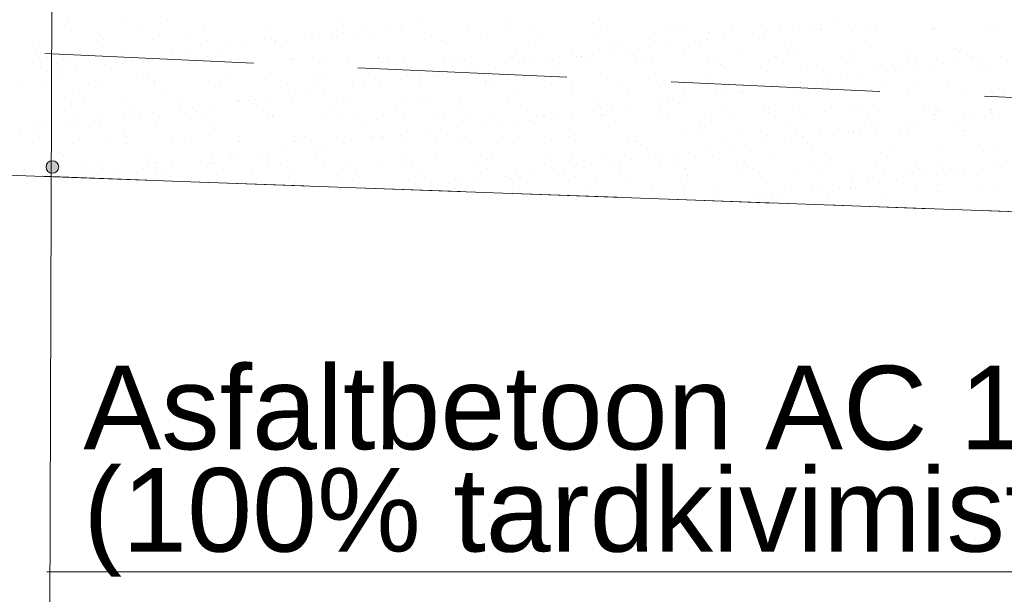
# Model space of a CAD drawing. Header units: metres. Extents: x 561538 to 562530, y 6580867 to 6581188.
# Tile 37 of 78: x 562509.93 to 562512.28, y 6580869.15 to 6580870.53. Entities that reach past the tile are written whole.
import ezdxf

# ---------------------------------------------------------------- set-up
doc = ezdxf.new("R2010")
doc.units = ezdxf.units.M
doc.linetypes.add('DASHED', pattern=[0.75, 0.5, -0.25])
doc.layers.add('KLM_lõige', color=7, linetype='Continuous', lineweight=9)
doc.layers.add('KLM_nähtavus', color=5, linetype='Continuous', lineweight=9)
doc.styles.add('SWISL_Kprojekt', font='swissl.ttf')

msp = doc.modelspace()

# ---------------------------------------------------------------- hatches: boundary and pattern name
at = {"layer": 'KLM_lõige'}
h = msp.add_hatch(color=1, dxfattribs=at)
edge = h.paths.add_edge_path()
edge.add_arc((562510.0054, 6580870.1731), 0.015, 0, 360)

# ---------------------------------------------------------------- linework, layer by layer
at = {"layer": 'KLM_lõige', "linetype": 'Continuous'}
msp.add_line((562509.9922, 6580866.7857, 1.109), (562510.0081, 6580871.8559, 0.0359), dxfattribs=at)
at = {"layer": 'KLM_lõige'}
for p, q in [((562510.0437, 6580870.523), (562510.0437, 6580870.523)), ((562510.1736, 6580870.5224), (562510.1736, 6580870.5224)), ((562510.2809, 6580870.5246), (562510.2809, 6580870.5246)), ((562510.6905, 6580870.5184), (562510.6905, 6580870.5184)), ((562510.8874, 6580870.5225), (562510.8874, 6580870.5225)), ((562511.0907, 6580870.5207), (562511.0907, 6580870.5207)), ((562511.8847, 6580870.5186), (562511.8847, 6580870.5186)), ((562510.0512, 6580870.499), (562510.0512, 6580870.499)), ((562510.2094, 6580870.4993), (562510.2094, 6580870.4993)), ((562510.3676, 6580870.4996), (562510.3676, 6580870.4996)), ((562510.5258, 6580870.4999), (562510.5258, 6580870.4999)), ((562510.684, 6580870.5002), (562510.684, 6580870.5002)), ((562510.7439, 6580870.5), (562510.7439, 6580870.5)), ((562510.8129, 6580870.509), (562510.8129, 6580870.509)), ((562510.8394, 6580870.5125), (562510.8394, 6580870.5125)), ((562510.8422, 6580870.5005), (562510.8422, 6580870.5005)), ((562510.8807, 6580870.518), (562510.8807, 6580870.518)), ((562511.0004, 6580870.5008), (562511.0004, 6580870.5008)), ((562511.1, 6580870.5121), (562511.1, 6580870.5121)), ((562511.1586, 6580870.501), (562511.1586, 6580870.501)), ((562511.2969, 6580870.5162), (562511.2969, 6580870.5162)), ((562511.3168, 6580870.5013), (562511.3168, 6580870.5013)), ((562511.4457, 6580870.4951), (562511.4457, 6580870.4951)), ((562511.475, 6580870.5016), (562511.475, 6580870.5016)), ((562511.5002, 6580870.5145), (562511.5002, 6580870.5145)), ((562511.5096, 6580870.5059), (562511.5096, 6580870.5059)), ((562511.6332, 6580870.5019), (562511.6332, 6580870.5019)), ((562511.7065, 6580870.51), (562511.7065, 6580870.51)), ((562511.7067, 6580870.4952), (562511.7067, 6580870.4952)), ((562511.7129, 6580870.4995), (562511.7129, 6580870.4995)), ((562511.748, 6580870.5006), (562511.748, 6580870.5006)), ((562511.7914, 6580870.5022), (562511.7914, 6580870.5022)), ((562511.817, 6580870.5097), (562511.817, 6580870.5097)), ((562511.8434, 6580870.5132), (562511.8434, 6580870.5132)), ((562511.8458, 6580870.5012), (562511.8458, 6580870.5012)), ((562511.9097, 6580870.5082), (562511.9097, 6580870.5082)), ((562511.9191, 6580870.4997), (562511.9191, 6580870.4997)), ((562511.9496, 6580870.5025), (562511.9496, 6580870.5025)), ((562511.9758, 6580870.5005), (562511.9758, 6580870.5005)), ((562512.1078, 6580870.5028), (562512.1078, 6580870.5028)), ((562512.113, 6580870.5055), (562512.113, 6580870.5055)), ((562512.116, 6580870.5037), (562512.116, 6580870.5037)), ((562512.246, 6580870.5072), (562512.246, 6580870.5072)), ((562512.266, 6580870.5031), (562512.266, 6580870.5031)), ((562510.1123, 6580870.4754), (562510.1123, 6580870.4754)), ((562510.1189, 6580870.4886), (562510.1189, 6580870.4886)), ((562510.1282, 6580870.48), (562510.1282, 6580870.48)), ((562510.2453, 6580870.4771), (562510.2453, 6580870.4771)), ((562510.3251, 6580870.4841), (562510.3251, 6580870.4841)), ((562510.3753, 6580870.4765), (562510.3753, 6580870.4765)), ((562510.5125, 6580870.4814), (562510.5125, 6580870.4814)), ((562510.5284, 6580870.4824), (562510.5284, 6580870.4824)), ((562510.5378, 6580870.4738), (562510.5378, 6580870.4738)), ((562510.5395, 6580870.473), (562510.5395, 6580870.473)), ((562510.5659, 6580870.4765), (562510.5659, 6580870.4765)), ((562510.6072, 6580870.482), (562510.6072, 6580870.482)), ((562510.6454, 6580870.4831), (562510.6454, 6580870.4831)), ((562510.6762, 6580870.491), (562510.6762, 6580870.491)), ((562510.7026, 6580870.4945), (562510.7026, 6580870.4945)), ((562510.7347, 6580870.4779), (562510.7347, 6580870.4779)), ((562510.7754, 6580870.4825), (562510.7754, 6580870.4825)), ((562510.9126, 6580870.4874), (562510.9126, 6580870.4874)), ((562510.9379, 6580870.4761), (562510.9379, 6580870.4761)), ((562511.0456, 6580870.4891), (562511.0456, 6580870.4891)), ((562511.1442, 6580870.4716), (562511.1442, 6580870.4716)), ((562511.1755, 6580870.4885), (562511.1755, 6580870.4885)), ((562511.3127, 6580870.4934), (562511.3127, 6580870.4934)), ((562511.5435, 6580870.4737), (562511.5435, 6580870.4737)), ((562511.5699, 6580870.4772), (562511.5699, 6580870.4772)), ((562511.5757, 6580870.4945), (562511.5757, 6580870.4945)), ((562511.6112, 6580870.4826), (562511.6112, 6580870.4826)), ((562511.6802, 6580870.4917), (562511.6802, 6580870.4917)), ((562509.9751, 6580870.4705), (562509.9751, 6580870.4705)), ((562510.4027, 6580870.455), (562510.4027, 6580870.455)), ((562510.4292, 6580870.4585), (562510.4292, 6580870.4585)), ((562510.4705, 6580870.464), (562510.4705, 6580870.464)), ((562510.9473, 6580870.4676), (562510.9473, 6580870.4676)), ((562511.3475, 6580870.4699), (562511.3475, 6580870.4699)), ((562511.3568, 6580870.4613), (562511.3568, 6580870.4613)), ((562511.4067, 6580870.4557), (562511.4067, 6580870.4557)), ((562511.4332, 6580870.4592), (562511.4332, 6580870.4592)), ((562511.4745, 6580870.4646), (562511.4745, 6580870.4646)), ((562511.5144, 6580870.4475), (562511.5144, 6580870.4475)), ((562511.5538, 6580870.4654), (562511.5538, 6580870.4654)), ((562511.6474, 6580870.4492), (562511.6474, 6580870.4492)), ((562511.757, 6580870.4637), (562511.757, 6580870.4637)), ((562511.7664, 6580870.4551), (562511.7664, 6580870.4551)), ((562511.7773, 6580870.4486), (562511.7773, 6580870.4486)), ((562511.9145, 6580870.4535), (562511.9145, 6580870.4535)), ((562511.9633, 6580870.4592), (562511.9633, 6580870.4592)), ((562512.0475, 6580870.4552), (562512.0475, 6580870.4552)), ((562512.1666, 6580870.4574), (562512.1666, 6580870.4574)), ((562512.1759, 6580870.4488), (562512.1759, 6580870.4488)), ((562512.1775, 6580870.4546), (562512.1775, 6580870.4546)), ((562509.9661, 6580870.444), (562509.9661, 6580870.444)), ((562509.9755, 6580870.4354), (562509.9755, 6580870.4354)), ((562509.9937, 6580870.4346), (562509.9937, 6580870.4346)), ((562510.0469, 6580870.4251), (562510.0469, 6580870.4251)), ((562510.1519, 6580870.4349), (562510.1519, 6580870.4349)), ((562510.1724, 6580870.4395), (562510.1724, 6580870.4395)), ((562510.1768, 6580870.4245), (562510.1768, 6580870.4245)), ((562510.197, 6580870.4279), (562510.197, 6580870.4279)), ((562510.266, 6580870.437), (562510.266, 6580870.437)), ((562510.2924, 6580870.4405), (562510.2924, 6580870.4405)), ((562510.3101, 6580870.4352), (562510.3101, 6580870.4352)), ((562510.314, 6580870.4295), (562510.314, 6580870.4295)), ((562510.3337, 6580870.4459), (562510.3337, 6580870.4459)), ((562510.3757, 6580870.4378), (562510.3757, 6580870.4378)), ((562510.385, 6580870.4292), (562510.385, 6580870.4292)), ((562510.447, 6580870.4312), (562510.447, 6580870.4312)), ((562510.4683, 6580870.4355), (562510.4683, 6580870.4355)), ((562510.5769, 6580870.4305), (562510.5769, 6580870.4305)), ((562510.582, 6580870.4333), (562510.582, 6580870.4333)), ((562510.6265, 6580870.4357), (562510.6265, 6580870.4357)), ((562510.7141, 6580870.4355), (562510.7141, 6580870.4355)), ((562510.7847, 6580870.436), (562510.7847, 6580870.436)), ((562510.7852, 6580870.4315), (562510.7852, 6580870.4315)), ((562510.8471, 6580870.4372), (562510.8471, 6580870.4372)), ((562510.9429, 6580870.4363), (562510.9429, 6580870.4363)), ((562510.9771, 6580870.4366), (562510.9771, 6580870.4366)), ((562510.9915, 6580870.4271), (562510.9915, 6580870.4271)), ((562511.1011, 6580870.4366), (562511.1011, 6580870.4366)), ((562511.1143, 6580870.4415), (562511.1143, 6580870.4415)), ((562511.1948, 6580870.4253), (562511.1948, 6580870.4253)), ((562511.201, 6580870.4286), (562511.201, 6580870.4286)), ((562511.2472, 6580870.4432), (562511.2472, 6580870.4432)), ((562511.2593, 6580870.4369), (562511.2593, 6580870.4369)), ((562511.27, 6580870.4377), (562511.27, 6580870.4377)), ((562511.2964, 6580870.4412), (562511.2964, 6580870.4412)), ((562511.3377, 6580870.4466), (562511.3377, 6580870.4466)), ((562511.3772, 6580870.4426), (562511.3772, 6580870.4426)), ((562511.4175, 6580870.4372), (562511.4175, 6580870.4372)), ((562511.5757, 6580870.4375), (562511.5757, 6580870.4375)), ((562511.7339, 6580870.4378), (562511.7339, 6580870.4378)), ((562511.7553, 6580870.4241), (562511.7553, 6580870.4241)), ((562511.8921, 6580870.438), (562511.8921, 6580870.438)), ((562511.9135, 6580870.4244), (562511.9135, 6580870.4244)), ((562512.0503, 6580870.4383), (562512.0503, 6580870.4383)), ((562512.0717, 6580870.4247), (562512.0717, 6580870.4247)), ((562512.205, 6580870.4293), (562512.205, 6580870.4293)), ((562512.2085, 6580870.4386), (562512.2085, 6580870.4386)), ((562512.2299, 6580870.425), (562512.2299, 6580870.425)), ((562512.274, 6580870.4383), (562512.274, 6580870.4383)), ((562509.9925, 6580870.401), (562509.9925, 6580870.401)), ((562510.0151, 6580870.4209), (562510.0151, 6580870.4209)), ((562510.0189, 6580870.4045), (562510.0189, 6580870.4045)), ((562510.0602, 6580870.4099), (562510.0602, 6580870.4099)), ((562510.1292, 6580870.419), (562510.1292, 6580870.419)), ((562510.1557, 6580870.4225), (562510.1557, 6580870.4225)), ((562510.1733, 6580870.4212), (562510.1733, 6580870.4212)), ((562510.3315, 6580870.4215), (562510.3315, 6580870.4215)), ((562510.4897, 6580870.4218), (562510.4897, 6580870.4218)), ((562510.6479, 6580870.4221), (562510.6479, 6580870.4221)), ((562510.7946, 6580870.423), (562510.7946, 6580870.423)), ((562510.8061, 6580870.4224), (562510.8061, 6580870.4224)), ((562510.9643, 6580870.4227), (562510.9643, 6580870.4227)), ((562510.9965, 6580870.4017), (562510.9965, 6580870.4017)), ((562511.023, 6580870.4052), (562511.023, 6580870.4052)), ((562511.0643, 6580870.4106), (562511.0643, 6580870.4106)), ((562511.1225, 6580870.423), (562511.1225, 6580870.423)), ((562511.1333, 6580870.4197), (562511.1333, 6580870.4197)), ((562511.1597, 6580870.4232), (562511.1597, 6580870.4232)), ((562511.2041, 6580870.4167), (562511.2041, 6580870.4167)), ((562511.2807, 6580870.4232), (562511.2807, 6580870.4232)), ((562511.401, 6580870.4208), (562511.401, 6580870.4208)), ((562511.4389, 6580870.4235), (562511.4389, 6580870.4235)), ((562511.5971, 6580870.4238), (562511.5971, 6580870.4238)), ((562511.6043, 6580870.4191), (562511.6043, 6580870.4191)), ((562511.6137, 6580870.4105), (562511.6137, 6580870.4105)), ((562511.7161, 6580870.4016), (562511.7161, 6580870.4016)), ((562511.8106, 6580870.4146), (562511.8106, 6580870.4146)), ((562511.849, 6580870.4033), (562511.849, 6580870.4033)), ((562511.979, 6580870.4026), (562511.979, 6580870.4026)), ((562512.0006, 6580870.4023), (562512.0006, 6580870.4023)), ((562512.0139, 6580870.4128), (562512.0139, 6580870.4128)), ((562512.0232, 6580870.4043), (562512.0232, 6580870.4043)), ((562512.027, 6580870.4058), (562512.027, 6580870.4058)), ((562512.0683, 6580870.4113), (562512.0683, 6580870.4113)), ((562512.1162, 6580870.4076), (562512.1162, 6580870.4076)), ((562512.1373, 6580870.4203), (562512.1373, 6580870.4203)), ((562512.1637, 6580870.4238), (562512.1637, 6580870.4238)), ((562512.2201, 6580870.4083), (562512.2201, 6580870.4083)), ((562512.2492, 6580870.4093), (562512.2492, 6580870.4093)), ((562510.0197, 6580870.3949), (562510.0197, 6580870.3949)), ((562510.1155, 6580870.3775), (562510.1155, 6580870.3775)), ((562510.223, 6580870.3932), (562510.223, 6580870.3932)), ((562510.2323, 6580870.3846), (562510.2323, 6580870.3846)), ((562510.2485, 6580870.3792), (562510.2485, 6580870.3792)), ((562510.3785, 6580870.3786), (562510.3785, 6580870.3786)), ((562510.4292, 6580870.3887), (562510.4292, 6580870.3887)), ((562510.5157, 6580870.3835), (562510.5157, 6580870.3835)), ((562510.6325, 6580870.387), (562510.6325, 6580870.387)), ((562510.6419, 6580870.3784), (562510.6419, 6580870.3784)), ((562510.6486, 6580870.3852), (562510.6486, 6580870.3852)), ((562510.7786, 6580870.3846), (562510.7786, 6580870.3846)), ((562510.8388, 6580870.3825), (562510.8388, 6580870.3825)), ((562510.8598, 6580870.3837), (562510.8598, 6580870.3837)), ((562510.8862, 6580870.3872), (562510.8862, 6580870.3872)), ((562510.9158, 6580870.3895), (562510.9158, 6580870.3895)), ((562510.9275, 6580870.3926), (562510.9275, 6580870.3926)), ((562511.0421, 6580870.3807), (562511.0421, 6580870.3807)), ((562511.0488, 6580870.3912), (562511.0488, 6580870.3912)), ((562511.1787, 6580870.3906), (562511.1787, 6580870.3906)), ((562511.3159, 6580870.3956), (562511.3159, 6580870.3956)), ((562511.4489, 6580870.3973), (562511.4489, 6580870.3973)), ((562511.5789, 6580870.3966), (562511.5789, 6580870.3966)), ((562511.8638, 6580870.3843), (562511.8638, 6580870.3843)), ((562511.8903, 6580870.3878), (562511.8903, 6580870.3878)), ((562511.9316, 6580870.3932), (562511.9316, 6580870.3932)), ((562509.934, 6580870.3715), (562509.934, 6580870.3715)), ((562509.9783, 6580870.3726), (562509.9783, 6580870.3726)), ((562510.0922, 6580870.3718), (562510.0922, 6580870.3718)), ((562510.2504, 6580870.3721), (562510.2504, 6580870.3721)), ((562510.4086, 6580870.3724), (562510.4086, 6580870.3724)), ((562510.5668, 6580870.3727), (562510.5668, 6580870.3727)), ((562510.654, 6580870.3566), (562510.654, 6580870.3566)), ((562510.723, 6580870.3657), (562510.723, 6580870.3657)), ((562510.725, 6580870.373), (562510.725, 6580870.373)), ((562510.7495, 6580870.3692), (562510.7495, 6580870.3692)), ((562510.7908, 6580870.3746), (562510.7908, 6580870.3746)), ((562510.8832, 6580870.3733), (562510.8832, 6580870.3733)), ((562511.0414, 6580870.3735), (562511.0414, 6580870.3735)), ((562511.0514, 6580870.3721), (562511.0514, 6580870.3721)), ((562511.1996, 6580870.3738), (562511.1996, 6580870.3738)), ((562511.2483, 6580870.3762), (562511.2483, 6580870.3762)), ((562511.3578, 6580870.3741), (562511.3578, 6580870.3741)), ((562511.4516, 6580870.3745), (562511.4516, 6580870.3745)), ((562511.461, 6580870.3659), (562511.461, 6580870.3659)), ((562511.516, 6580870.3744), (562511.516, 6580870.3744)), ((562511.6579, 6580870.37), (562511.6579, 6580870.37)), ((562511.6581, 6580870.3572), (562511.6581, 6580870.3572)), ((562511.6742, 6580870.3747), (562511.6742, 6580870.3747)), ((562511.7271, 6580870.3663), (562511.7271, 6580870.3663)), ((562511.7535, 6580870.3698), (562511.7535, 6580870.3698)), ((562511.7948, 6580870.3752), (562511.7948, 6580870.3752)), ((562511.8324, 6580870.375), (562511.8324, 6580870.375)), ((562511.8611, 6580870.3682), (562511.8611, 6580870.3682)), ((562511.8705, 6580870.3597), (562511.8705, 6580870.3597)), ((562511.9177, 6580870.3556), (562511.9177, 6580870.3556)), ((562511.9906, 6580870.3753), (562511.9906, 6580870.3753)), ((562512.0507, 6580870.3573), (562512.0507, 6580870.3573)), ((562512.0674, 6580870.3638), (562512.0674, 6580870.3638)), ((562512.1488, 6580870.3756), (562512.1488, 6580870.3756)), ((562512.1807, 6580870.3567), (562512.1807, 6580870.3567)), ((562512.2707, 6580870.362), (562512.2707, 6580870.362)), ((562512.2801, 6580870.3534), (562512.2801, 6580870.3534)), ((562510.0703, 6580870.3486), (562510.0703, 6580870.3486)), ((562510.0796, 6580870.34), (562510.0796, 6580870.34)), ((562510.2765, 6580870.3441), (562510.2765, 6580870.3441)), ((562510.3172, 6580870.3316), (562510.3172, 6580870.3316)), ((562510.4502, 6580870.3333), (562510.4502, 6580870.3333)), ((562510.476, 6580870.3332), (562510.476, 6580870.3332)), ((562510.4798, 6580870.3424), (562510.4798, 6580870.3424)), ((562510.4892, 6580870.3338), (562510.4892, 6580870.3338)), ((562510.5173, 6580870.3386), (562510.5173, 6580870.3386)), ((562510.5801, 6580870.3327), (562510.5801, 6580870.3327)), ((562510.5863, 6580870.3477), (562510.5863, 6580870.3477)), ((562510.6127, 6580870.3512), (562510.6127, 6580870.3512)), ((562510.6861, 6580870.3379), (562510.6861, 6580870.3379)), ((562510.7173, 6580870.3376), (562510.7173, 6580870.3376)), ((562510.8503, 6580870.3393), (562510.8503, 6580870.3393)), ((562510.8893, 6580870.3361), (562510.8893, 6580870.3361)), ((562510.9803, 6580870.3387), (562510.9803, 6580870.3387)), ((562511.0956, 6580870.3316), (562511.0956, 6580870.3316)), ((562511.1175, 6580870.3436), (562511.1175, 6580870.3436)), ((562511.2504, 6580870.3453), (562511.2504, 6580870.3453)), ((562511.2989, 6580870.3299), (562511.2989, 6580870.3299)), ((562511.3804, 6580870.3447), (562511.3804, 6580870.3447)), ((562511.4536, 6580870.3303), (562511.4536, 6580870.3303)), ((562511.48, 6580870.3338), (562511.48, 6580870.3338)), ((562511.5176, 6580870.3496), (562511.5176, 6580870.3496)), ((562511.5213, 6580870.3392), (562511.5213, 6580870.3392)), ((562511.5903, 6580870.3483), (562511.5903, 6580870.3483)), ((562511.6168, 6580870.3518), (562511.6168, 6580870.3518)), ((562511.6506, 6580870.3513), (562511.6506, 6580870.3513)), ((562511.7805, 6580870.3507), (562511.7805, 6580870.3507)), ((562510.0347, 6580870.3074), (562510.0347, 6580870.3074)), ((562510.0501, 6580870.3273), (562510.0501, 6580870.3273)), ((562510.18, 6580870.3266), (562510.18, 6580870.3266)), ((562510.1929, 6580870.3077), (562510.1929, 6580870.3077)), ((562510.3128, 6580870.3117), (562510.3128, 6580870.3117)), ((562510.3393, 6580870.3151), (562510.3393, 6580870.3151)), ((562510.3511, 6580870.308), (562510.3511, 6580870.308)), ((562510.3806, 6580870.3206), (562510.3806, 6580870.3206)), ((562510.4496, 6580870.3297), (562510.4496, 6580870.3297)), ((562510.5093, 6580870.3083), (562510.5093, 6580870.3083)), ((562510.6675, 6580870.3085), (562510.6675, 6580870.3085)), ((562510.8257, 6580870.3088), (562510.8257, 6580870.3088)), ((562510.8987, 6580870.3276), (562510.8987, 6580870.3276)), ((562510.9839, 6580870.3091), (562510.9839, 6580870.3091)), ((562511.1421, 6580870.3094), (562511.1421, 6580870.3094)), ((562511.3003, 6580870.3097), (562511.3003, 6580870.3097)), ((562511.3083, 6580870.3213), (562511.3083, 6580870.3213)), ((562511.3168, 6580870.3123), (562511.3168, 6580870.3123)), ((562511.3433, 6580870.3158), (562511.3433, 6580870.3158)), ((562511.3846, 6580870.3212), (562511.3846, 6580870.3212)), ((562511.4585, 6580870.31), (562511.4585, 6580870.31)), ((562511.5052, 6580870.3254), (562511.5052, 6580870.3254)), ((562511.6167, 6580870.3103), (562511.6167, 6580870.3103)), ((562511.7084, 6580870.3237), (562511.7084, 6580870.3237)), ((562511.7178, 6580870.3151), (562511.7178, 6580870.3151)), ((562511.7749, 6580870.3106), (562511.7749, 6580870.3106)), ((562511.9147, 6580870.3192), (562511.9147, 6580870.3192)), ((562511.9331, 6580870.3108), (562511.9331, 6580870.3108)), ((562512.0913, 6580870.3111), (562512.0913, 6580870.3111)), ((562512.118, 6580870.3174), (562512.118, 6580870.3174)), ((562512.1194, 6580870.3097), (562512.1194, 6580870.3097)), ((562512.1273, 6580870.3088), (562512.1273, 6580870.3088)), ((562512.2495, 6580870.3114), (562512.2495, 6580870.3114)), ((562512.2524, 6580870.3114), (562512.2524, 6580870.3114)), ((562510.0561, 6580870.2937), (562510.0561, 6580870.2937)), ((562510.1071, 6580870.2846), (562510.1071, 6580870.2846)), ((562510.1238, 6580870.2995), (562510.1238, 6580870.2995)), ((562510.1761, 6580870.2937), (562510.1761, 6580870.2937)), ((562510.2025, 6580870.2971), (562510.2025, 6580870.2971)), ((562510.2143, 6580870.294), (562510.2143, 6580870.294)), ((562510.2438, 6580870.3026), (562510.2438, 6580870.3026)), ((562510.3271, 6580870.2978), (562510.3271, 6580870.2978)), ((562510.3365, 6580870.2892), (562510.3365, 6580870.2892)), ((562510.3725, 6580870.2943), (562510.3725, 6580870.2943)), ((562510.5189, 6580870.2856), (562510.5189, 6580870.2856)), ((562510.5307, 6580870.2946), (562510.5307, 6580870.2946)), ((562510.5334, 6580870.2933), (562510.5334, 6580870.2933)), ((562510.6518, 6580870.2873), (562510.6518, 6580870.2873)), ((562510.6889, 6580870.2949), (562510.6889, 6580870.2949)), ((562510.7366, 6580870.2915), (562510.7366, 6580870.2915)), ((562510.746, 6580870.283), (562510.746, 6580870.283)), ((562510.7818, 6580870.2867), (562510.7818, 6580870.2867)), ((562510.8471, 6580870.2952), (562510.8471, 6580870.2952)), ((562510.919, 6580870.2917), (562510.919, 6580870.2917)), ((562510.9429, 6580870.2871), (562510.9429, 6580870.2871)), ((562511.0053, 6580870.2955), (562511.0053, 6580870.2955)), ((562511.052, 6580870.2934), (562511.052, 6580870.2934)), ((562511.1111, 6580870.2852), (562511.1111, 6580870.2852)), ((562511.1462, 6580870.2853), (562511.1462, 6580870.2853)), ((562511.1635, 6580870.2958), (562511.1635, 6580870.2958)), ((562511.1801, 6580870.2943), (562511.1801, 6580870.2943)), ((562511.1819, 6580870.2927), (562511.1819, 6580870.2927)), ((562511.2065, 6580870.2978), (562511.2065, 6580870.2978)), ((562511.2478, 6580870.3032), (562511.2478, 6580870.3032)), ((562511.3191, 6580870.2977), (562511.3191, 6580870.2977)), ((562511.3217, 6580870.296), (562511.3217, 6580870.296)), ((562511.4521, 6580870.2994), (562511.4521, 6580870.2994)), ((562511.4799, 6580870.2963), (562511.4799, 6580870.2963)), ((562511.5821, 6580870.2988), (562511.5821, 6580870.2988)), ((562511.6381, 6580870.2966), (562511.6381, 6580870.2966)), ((562511.7193, 6580870.3037), (562511.7193, 6580870.3037)), ((562511.7963, 6580870.2969), (562511.7963, 6580870.2969)), ((562511.8522, 6580870.3054), (562511.8522, 6580870.3054)), ((562511.9545, 6580870.2972), (562511.9545, 6580870.2972)), ((562511.9822, 6580870.3048), (562511.9822, 6580870.3048)), ((562512.1127, 6580870.2975), (562512.1127, 6580870.2975)), ((562512.1151, 6580870.2859), (562512.1151, 6580870.2859)), ((562512.1841, 6580870.295), (562512.1841, 6580870.295)), ((562512.2106, 6580870.2985), (562512.2106, 6580870.2985)), ((562512.2519, 6580870.3039), (562512.2519, 6580870.3039)), ((562512.2709, 6580870.2978), (562512.2709, 6580870.2978)), ((562509.929, 6580870.2611), (562509.929, 6580870.2611)), ((562509.9703, 6580870.2666), (562509.9703, 6580870.2666)), ((562509.9815, 6580870.2747), (562509.9815, 6580870.2747)), ((562510.0393, 6580870.2757), (562510.0393, 6580870.2757)), ((562510.0658, 6580870.2791), (562510.0658, 6580870.2791)), ((562510.1187, 6580870.2796), (562510.1187, 6580870.2796)), ((562510.2517, 6580870.2813), (562510.2517, 6580870.2813)), ((562510.3817, 6580870.2807), (562510.3817, 6580870.2807)), ((562510.9331, 6580870.2618), (562510.9331, 6580870.2618)), ((562510.9744, 6580870.2672), (562510.9744, 6580870.2672)), ((562511.0434, 6580870.2763), (562511.0434, 6580870.2763)), ((562511.0698, 6580870.2798), (562511.0698, 6580870.2798)), ((562511.1555, 6580870.2767), (562511.1555, 6580870.2767)), ((562511.3525, 6580870.2808), (562511.3525, 6580870.2808)), ((562511.5557, 6580870.2791), (562511.5557, 6580870.2791)), ((562511.5651, 6580870.2705), (562511.5651, 6580870.2705)), ((562511.762, 6580870.2746), (562511.762, 6580870.2746)), ((562511.9371, 6580870.2624), (562511.9371, 6580870.2624)), ((562511.9653, 6580870.2728), (562511.9653, 6580870.2728)), ((562511.9746, 6580870.2643), (562511.9746, 6580870.2643)), ((562511.9784, 6580870.2679), (562511.9784, 6580870.2679)), ((562512.0474, 6580870.277), (562512.0474, 6580870.277)), ((562512.0539, 6580870.2595), (562512.0539, 6580870.2595)), ((562512.0738, 6580870.2805), (562512.0738, 6580870.2805)), ((562512.1715, 6580870.2683), (562512.1715, 6580870.2683)), ((562509.9711, 6580870.2549), (562509.9711, 6580870.2549)), ((562509.975, 6580870.2443), (562509.975, 6580870.2443)), ((562510.1332, 6580870.2446), (562510.1332, 6580870.2446)), ((562510.1744, 6580870.2532), (562510.1744, 6580870.2532)), ((562510.1837, 6580870.2446), (562510.1837, 6580870.2446)), ((562510.2914, 6580870.2449), (562510.2914, 6580870.2449)), ((562510.3807, 6580870.2487), (562510.3807, 6580870.2487)), ((562510.4496, 6580870.2452), (562510.4496, 6580870.2452)), ((562510.5839, 6580870.247), (562510.5839, 6580870.247)), ((562510.5933, 6580870.2384), (562510.5933, 6580870.2384)), ((562510.6078, 6580870.2455), (562510.6078, 6580870.2455)), ((562510.7205, 6580870.2397), (562510.7205, 6580870.2397)), ((562510.766, 6580870.2458), (562510.766, 6580870.2458)), ((562510.7699, 6580870.2403), (562510.7699, 6580870.2403)), ((562510.7902, 6580870.2425), (562510.7902, 6580870.2425)), ((562510.7963, 6580870.2438), (562510.7963, 6580870.2438)), ((562510.8376, 6580870.2492), (562510.8376, 6580870.2492)), ((562510.8535, 6580870.2414), (562510.8535, 6580870.2414)), ((562510.9066, 6580870.2583), (562510.9066, 6580870.2583)), ((562510.9242, 6580870.246), (562510.9242, 6580870.246)), ((562510.9835, 6580870.2408), (562510.9835, 6580870.2408)), ((562510.9935, 6580870.2407), (562510.9935, 6580870.2407)), ((562511.0824, 6580870.2463), (562511.0824, 6580870.2463)), ((562511.1207, 6580870.2457), (562511.1207, 6580870.2457)), ((562511.1997, 6580870.2362), (562511.1997, 6580870.2362)), ((562511.2406, 6580870.2466), (562511.2406, 6580870.2466)), ((562511.2536, 6580870.2474), (562511.2536, 6580870.2474)), ((562511.3836, 6580870.2468), (562511.3836, 6580870.2468)), ((562511.3988, 6580870.2469), (562511.3988, 6580870.2469)), ((562511.5208, 6580870.2517), (562511.5208, 6580870.2517)), ((562511.557, 6580870.2472), (562511.557, 6580870.2472)), ((562511.6538, 6580870.2534), (562511.6538, 6580870.2534)), ((562511.7152, 6580870.2475), (562511.7152, 6580870.2475)), ((562511.7739, 6580870.241), (562511.7739, 6580870.241)), ((562511.7837, 6580870.2528), (562511.7837, 6580870.2528)), ((562511.8004, 6580870.2444), (562511.8004, 6580870.2444)), ((562511.8417, 6580870.2499), (562511.8417, 6580870.2499)), ((562511.8734, 6580870.2478), (562511.8734, 6580870.2478)), ((562511.9107, 6580870.259), (562511.9107, 6580870.259)), ((562511.9209, 6580870.2578), (562511.9209, 6580870.2578)), ((562512.0316, 6580870.2481), (562512.0316, 6580870.2481)), ((562512.1839, 6580870.2588), (562512.1839, 6580870.2588)), ((562512.1898, 6580870.2483), (562512.1898, 6580870.2483)), ((562510.0533, 6580870.2294), (562510.0533, 6580870.2294)), ((562510.1832, 6580870.2288), (562510.1832, 6580870.2288)), ((562510.3204, 6580870.2337), (562510.3204, 6580870.2337)), ((562510.4534, 6580870.2354), (562510.4534, 6580870.2354)), ((562510.5641, 6580870.2132), (562510.5641, 6580870.2132)), ((562510.5833, 6580870.2348), (562510.5833, 6580870.2348)), ((562510.6331, 6580870.2223), (562510.6331, 6580870.2223)), ((562510.6596, 6580870.2258), (562510.6596, 6580870.2258)), ((562510.7009, 6580870.2312), (562510.7009, 6580870.2312)), ((562511.0028, 6580870.2321), (562511.0028, 6580870.2321)), ((562511.403, 6580870.2345), (562511.403, 6580870.2345)), ((562511.4124, 6580870.2259), (562511.4124, 6580870.2259)), ((562511.5682, 6580870.2139), (562511.5682, 6580870.2139)), ((562511.6093, 6580870.23), (562511.6093, 6580870.23)), ((562511.6372, 6580870.223), (562511.6372, 6580870.223)), ((562511.6636, 6580870.2264), (562511.6636, 6580870.2264)), ((562511.7049, 6580870.2319), (562511.7049, 6580870.2319)), ((562511.8126, 6580870.2283), (562511.8126, 6580870.2283)), ((562511.8219, 6580870.2197), (562511.8219, 6580870.2197)), ((562512.0188, 6580870.2238), (562512.0188, 6580870.2238)), ((562512.2221, 6580870.222), (562512.2221, 6580870.222)), ((562512.2315, 6580870.2134), (562512.2315, 6580870.2134)), ((562512.2556, 6580870.2135), (562512.2556, 6580870.2135)), ((562510.0217, 6580870.2086), (562510.0217, 6580870.2086)), ((562510.031, 6580870.2), (562510.031, 6580870.2)), ((562510.2279, 6580870.2041), (562510.2279, 6580870.2041)), ((562510.3861, 6580870.1898), (562510.3861, 6580870.1898)), ((562510.4274, 6580870.1952), (562510.4274, 6580870.1952)), ((562510.4312, 6580870.2024), (562510.4312, 6580870.2024)), ((562510.4406, 6580870.1938), (562510.4406, 6580870.1938)), ((562510.4964, 6580870.2043), (562510.4964, 6580870.2043)), ((562510.5228, 6580870.2078), (562510.5228, 6580870.2078)), ((562510.6375, 6580870.1979), (562510.6375, 6580870.1979)), ((562510.655, 6580870.1895), (562510.655, 6580870.1895)), ((562510.785, 6580870.1888), (562510.785, 6580870.1888)), ((562510.8408, 6580870.1961), (562510.8408, 6580870.1961)), ((562510.9222, 6580870.1938), (562510.9222, 6580870.1938)), ((562511.047, 6580870.1916), (562511.047, 6580870.1916)), ((562511.0552, 6580870.1955), (562511.0552, 6580870.1955)), ((562511.1851, 6580870.1949), (562511.1851, 6580870.1949)), ((562511.2503, 6580870.1899), (562511.2503, 6580870.1899)), ((562511.3223, 6580870.1998), (562511.3223, 6580870.1998)), ((562511.3901, 6580870.1904), (562511.3901, 6580870.1904)), ((562511.4314, 6580870.1959), (562511.4314, 6580870.1959)), ((562511.4553, 6580870.2015), (562511.4553, 6580870.2015)), ((562511.5004, 6580870.205), (562511.5004, 6580870.205)), ((562511.5269, 6580870.2084), (562511.5269, 6580870.2084)), ((562511.5853, 6580870.2009), (562511.5853, 6580870.2009)), ((562511.7225, 6580870.2058), (562511.7225, 6580870.2058)), ((562511.8554, 6580870.2075), (562511.8554, 6580870.2075)), ((562511.9854, 6580870.2069), (562511.9854, 6580870.2069)), ((562512.1226, 6580870.2118), (562512.1226, 6580870.2118)), ((562509.2329, 6580870.1781), (562517.6135, 6580869.8719)), ((562509.939, 6580870.1662), (562509.939, 6580870.1662)), ((562509.9847, 6580870.1768), (562509.9847, 6580870.1768)), ((562510.0757, 6580870.1802), (562510.0757, 6580870.1802)), ((562510.0972, 6580870.1665), (562510.0972, 6580870.1665)), ((562510.1219, 6580870.1817), (562510.1219, 6580870.1817)), ((562510.2229, 6580870.1683), (562510.2229, 6580870.1683)), ((562510.2339, 6580870.1805), (562510.2339, 6580870.1805)), ((562510.2494, 6580870.1718), (562510.2494, 6580870.1718)), ((562510.2549, 6580870.1834), (562510.2549, 6580870.1834)), ((562510.2553, 6580870.1668), (562510.2553, 6580870.1668)), ((562510.2907, 6580870.1772), (562510.2907, 6580870.1772)), ((562510.3597, 6580870.1863), (562510.3597, 6580870.1863)), ((562510.3849, 6580870.1828), (562510.3849, 6580870.1828)), ((562510.3921, 6580870.1808), (562510.3921, 6580870.1808)), ((562510.4135, 6580870.1671), (562510.4135, 6580870.1671)), ((562510.5221, 6580870.1878), (562510.5221, 6580870.1878)), ((562510.5503, 6580870.181), (562510.5503, 6580870.181)), ((562510.5717, 6580870.1674), (562510.5717, 6580870.1674)), ((562510.7085, 6580870.1813), (562510.7085, 6580870.1813)), ((562510.7299, 6580870.1677), (562510.7299, 6580870.1677)), ((562510.8501, 6580870.1876), (562510.8501, 6580870.1876)), ((562510.8667, 6580870.1816), (562510.8667, 6580870.1816)), ((562510.8881, 6580870.168), (562510.8881, 6580870.168)), ((562511.0249, 6580870.1819), (562511.0249, 6580870.1819)), ((562511.0463, 6580870.1683), (562511.0463, 6580870.1683)), ((562511.1831, 6580870.1822), (562511.1831, 6580870.1822)), ((562511.2045, 6580870.1685), (562511.2045, 6580870.1685)), ((562511.2269, 6580870.169), (562511.2269, 6580870.169)), ((562511.2534, 6580870.1724), (562511.2534, 6580870.1724)), ((562511.2597, 6580870.1813), (562511.2597, 6580870.1813)), ((562511.2947, 6580870.1779), (562511.2947, 6580870.1779)), ((562511.3413, 6580870.1825), (562511.3413, 6580870.1825)), ((562511.3627, 6580870.1688), (562511.3627, 6580870.1688)), ((562511.3637, 6580870.187), (562511.3637, 6580870.187)), ((562511.4566, 6580870.1854), (562511.4566, 6580870.1854)), ((562511.4995, 6580870.1828), (562511.4995, 6580870.1828)), ((562511.5209, 6580870.1691), (562511.5209, 6580870.1691)), ((562511.6577, 6580870.1831), (562511.6577, 6580870.1831)), ((562511.6598, 6580870.1837), (562511.6598, 6580870.1837)), ((562511.6692, 6580870.1751), (562511.6692, 6580870.1751)), ((562511.6791, 6580870.1694), (562511.6791, 6580870.1694)), ((562511.8159, 6580870.1833), (562511.8159, 6580870.1833)), ((562511.8373, 6580870.1697), (562511.8373, 6580870.1697)), ((562511.8661, 6580870.1792), (562511.8661, 6580870.1792)), ((562511.9741, 6580870.1836), (562511.9741, 6580870.1836)), ((562511.9955, 6580870.17), (562511.9955, 6580870.17)), ((562512.0694, 6580870.1774), (562512.0694, 6580870.1774)), ((562512.0788, 6580870.1688), (562512.0788, 6580870.1688)), ((562512.1323, 6580870.1839), (562512.1323, 6580870.1839)), ((562512.1537, 6580870.1703), (562512.1537, 6580870.1703)), ((562512.231, 6580870.1696), (562512.231, 6580870.1696)), ((562512.2574, 6580870.1731), (562512.2574, 6580870.1731)), ((562512.2757, 6580870.1729), (562512.2757, 6580870.1729)), ((562510.0752, 6580870.1595), (562510.0752, 6580870.1595)), ((562510.0862, 6580870.1503), (562510.0862, 6580870.1503)), ((562510.1126, 6580870.1538), (562510.1126, 6580870.1538)), ((562510.1539, 6580870.1592), (562510.1539, 6580870.1592)), ((562510.2785, 6580870.1578), (562510.2785, 6580870.1578)), ((562510.2879, 6580870.1492), (562510.2879, 6580870.1492)), ((562510.4848, 6580870.1533), (562510.4848, 6580870.1533)), ((562510.688, 6580870.1516), (562510.688, 6580870.1516)), ((562510.6974, 6580870.143), (562510.6974, 6580870.143)), ((562510.7237, 6580870.1418), (562510.7237, 6580870.1418)), ((562510.8567, 6580870.1435), (562510.8567, 6580870.1435)), ((562510.8943, 6580870.1471), (562510.8943, 6580870.1471)), ((562510.9867, 6580870.1429), (562510.9867, 6580870.1429)), ((562511.0212, 6580870.1419), (562511.0212, 6580870.1419)), ((562511.0902, 6580870.151), (562511.0902, 6580870.151)), ((562511.0976, 6580870.1453), (562511.0976, 6580870.1453)), ((562511.1166, 6580870.1544), (562511.1166, 6580870.1544)), ((562511.1239, 6580870.1478), (562511.1239, 6580870.1478)), ((562511.1579, 6580870.1599), (562511.1579, 6580870.1599)), ((562511.2568, 6580870.1495), (562511.2568, 6580870.1495)), ((562511.3868, 6580870.1489), (562511.3868, 6580870.1489)), ((562511.524, 6580870.1539), (562511.524, 6580870.1539)), ((562511.657, 6580870.1556), (562511.657, 6580870.1556)), ((562511.7869, 6580870.1549), (562511.7869, 6580870.1549)), ((562511.9241, 6580870.1599), (562511.9241, 6580870.1599)), ((562512.0252, 6580870.1425), (562512.0252, 6580870.1425)), ((562512.0571, 6580870.1616), (562512.0571, 6580870.1616)), ((562512.0942, 6580870.1516), (562512.0942, 6580870.1516)), ((562512.1207, 6580870.1551), (562512.1207, 6580870.1551)), ((562512.162, 6580870.1605), (562512.162, 6580870.1605)), ((562512.1871, 6580870.161), (562512.1871, 6580870.161)), ((562510.4566, 6580870.1375), (562510.4566, 6580870.1375)), ((562510.5865, 6580870.1369), (562510.5865, 6580870.1369)), ((562510.8845, 6580870.1239), (562510.8845, 6580870.1239)), ((562510.9535, 6580870.133), (562510.9535, 6580870.133)), ((562510.9653, 6580870.1188), (562510.9653, 6580870.1188)), ((562510.9799, 6580870.1364), (562510.9799, 6580870.1364)), ((562511.107, 6580870.1367), (562511.107, 6580870.1367)), ((562511.1235, 6580870.1191), (562511.1235, 6580870.1191)), ((562511.2817, 6580870.1194), (562511.2817, 6580870.1194)), ((562511.3039, 6580870.1408), (562511.3039, 6580870.1408)), ((562511.4399, 6580870.1197), (562511.4399, 6580870.1197)), ((562511.5071, 6580870.1391), (562511.5071, 6580870.1391)), ((562511.5165, 6580870.1305), (562511.5165, 6580870.1305)), ((562511.5981, 6580870.12), (562511.5981, 6580870.12)), ((562511.7134, 6580870.1346), (562511.7134, 6580870.1346)), ((562511.7563, 6580870.1203), (562511.7563, 6580870.1203)), ((562511.8472, 6580870.1191), (562511.8472, 6580870.1191)), ((562511.8885, 6580870.1245), (562511.8885, 6580870.1245)), ((562511.9145, 6580870.1206), (562511.9145, 6580870.1206)), ((562511.9167, 6580870.1328), (562511.9167, 6580870.1328)), ((562511.926, 6580870.1243), (562511.926, 6580870.1243)), ((562511.9575, 6580870.1336), (562511.9575, 6580870.1336)), ((562511.9839, 6580870.1371), (562511.9839, 6580870.1371)), ((562512.0727, 6580870.1209), (562512.0727, 6580870.1209)), ((562512.123, 6580870.1283), (562512.123, 6580870.1283)), ((562512.2309, 6580870.1211), (562512.2309, 6580870.1211)), ((562511.3255, 6580870.1019), (562511.3255, 6580870.1019)), ((562511.4585, 6580870.1036), (562511.4585, 6580870.1036)), ((562511.5885, 6580870.103), (562511.5885, 6580870.103)), ((562511.684, 6580870.0976), (562511.684, 6580870.0976)), ((562511.7104, 6580870.1011), (562511.7104, 6580870.1011)), ((562511.7257, 6580870.1079), (562511.7257, 6580870.1079)), ((562511.7517, 6580870.1065), (562511.7517, 6580870.1065)), ((562511.8207, 6580870.1156), (562511.8207, 6580870.1156)), ((562511.8586, 6580870.1096), (562511.8586, 6580870.1096)), ((562511.9886, 6580870.109), (562511.9886, 6580870.109)), ((562512.1258, 6580870.1139), (562512.1258, 6580870.1139)), ((562512.2588, 6580870.1156), (562512.2588, 6580870.1156)), ((562511.764, 6580870.0883), (562511.764, 6580870.0883)), ((562511.9702, 6580870.0838), (562511.9702, 6580870.0838)), ((562512.1735, 6580870.082), (562512.1735, 6580870.082)), ((562512.1829, 6580870.0734), (562512.1829, 6580870.0734))]:
    msp.add_line(p, q, dxfattribs=at)
at = {"layer": 'KLM_lõige', "color": 1, "linetype": 'DASHED', "ltscale": 0.5}
msp.add_line((562509.2329, 6580870.1781), (562517.6135, 6580869.8719), dxfattribs=at)
at = {"layer": 'KLM_lõige', "color": 0, "linetype": 'Continuous'}
for p in [(562509.9922, 6580869.204, 1.109), (562510.0009, 6580869.204, 1.109), (562510.0009, 6580869.204, 1.109)]:
    msp.add_line(p, (562514.2999, 6580869.204, 1.109), dxfattribs=at)
at = {"layer": 'KLM_lõige', "color": 1}
msp.add_circle((562510.0054, 6580870.1731, 0.2307), 0.015, dxfattribs=at)
at = {"layer": 'KLM_nähtavus', "color": 74, "linetype": 'DASHED'}
msp.add_line((562509.2377, 6580870.4782), (562514.2477, 6580870.2514), dxfattribs=at)

# ---------------------------------------------------------------- texts
at = {"layer": 'KLM_lõige', "style": 'SWISL_Kprojekt'}
for s, p in [('Asfaltbetoon AC 16 surf,  5 cm', (562510.0793, 6580869.4974, 3.109)), ('(100%%% tardkivimist täitematerjal)', (562510.0793, 6580869.2527, 3.109))]:
    msp.add_text(s, height=0.2, dxfattribs=at).set_placement(p)

doc.saveas('drawing.dxf')
